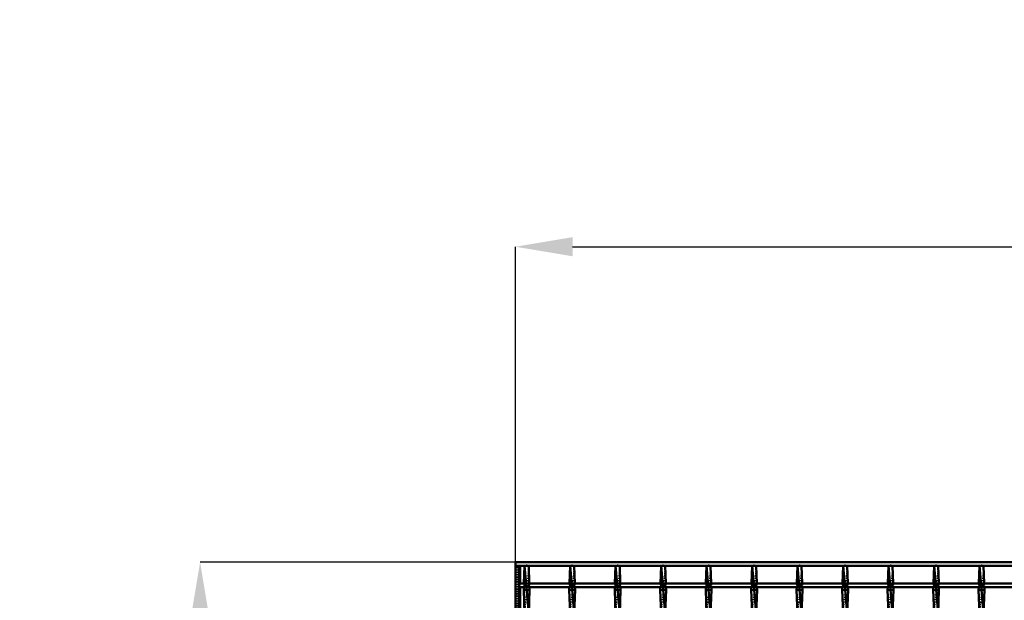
# Model space of a CAD drawing. Header units: millimetres. Extents: x -1015 to 657, y -500 to 954.
# Tile 13 of 30: x -1015 to -191, y 468 to 954. Entities that reach past the tile are written whole.
import ezdxf

# ---------------------------------------------------------------- set-up
doc = ezdxf.new("R2010")
doc.units = ezdxf.units.MM
doc.linetypes.add('Center', pattern=[1.5, 0.45, -0.5, 0.05, -0.5])
doc.linetypes.add('Dashed', pattern=[2, 1, -1])
for name, color, linetype, lineweight in [('2d ConnectionPoints', 7, 'Continuous', 50), ('AM_0', 7, 'Continuous', 50), ('AM_5', 3, 'Continuous', 25), ('AM_7', 7, 'Center', 25), ('AM_9', 6, 'Dashed', 25)]:
    doc.layers.add(name, color=color, linetype=linetype, lineweight=lineweight)
doc.dimstyles.new('ISO-25', dxfattribs={"dimtxt": 2.5, "dimasz": 2.5, "dimexe": 1.25, "dimexo": 0.625, "dimtad": 1, "dimtxsty": 'Standard', "dimcen": 2.5, "dimadec": 0, "dimazin": 0, "dimtfac": 1, "dimtmove": 0, "dimatfit": 3, "dimfxl": 1, "dimarcsym": 0})

# ---------------------------------------------------------------- blocks, each defined once
blk = doc.blocks.new('3_2iv7sswl9wwm44mzfjfok6h7a________0_in_LSSP33034383111200100035010_4')
at = {"layer": 'AM_0'}
for p, q in [((-592.28, 497), (-592.82, 482.12)), ((-592.28, 497), (-588.82, 457)), ((-588.82, 497), (-592.28, 497)), ((-588.82, 497), (-588.28, 482.12)), ((-592.92, 479.12), (-593, 477)), ((-588.18, 479.12), (-588.1, 477)), ((-588.1, 477), (-593, 477)), ((-593, 477), (-592.28, 457)), ((-588.1, 477), (-588.82, 457))]:
    blk.add_line(p, q, dxfattribs=at)
at = {"layer": 'AM_9'}
for p, q in [((-588.82, 497), (-592.28, 457)), ((-592.82, 482.12), (-592.92, 479.12)), ((-588.28, 482.12), (-588.18, 479.12))]:
    blk.add_line(p, q, dxfattribs=at)
blk = doc.blocks.new('4_xfgg9zmyljo1wkld54bxq45wo________0_in_LSSP33034383111200100035010_4')
at = {"layer": 'AM_0'}
for p, q in [((-554.18, 497), (-554.72, 482.12)), ((-554.18, 497), (-550.72, 457)), ((-550.72, 497), (-554.18, 497)), ((-550.72, 497), (-550.18, 482.12)), ((-554.82, 479.12), (-554.9, 477)), ((-550.08, 479.12), (-550, 477)), ((-550, 477), (-554.9, 477)), ((-554.9, 477), (-554.18, 457)), ((-550, 477), (-550.72, 457))]:
    blk.add_line(p, q, dxfattribs=at)
at = {"layer": 'AM_9'}
for p, q in [((-550.72, 497), (-554.18, 457)), ((-554.72, 482.12), (-554.82, 479.12)), ((-550.18, 482.12), (-550.08, 479.12))]:
    blk.add_line(p, q, dxfattribs=at)
blk = doc.blocks.new('5_gzeerrkoog3n626ke7mp7ls4r________0_in_LSSP33034383111200100035010_4')
at = {"layer": 'AM_0'}
for p, q in [((-516.08, 497), (-516.62, 482.12)), ((-516.08, 497), (-512.62, 457)), ((-512.62, 497), (-516.08, 497)), ((-512.62, 497), (-512.08, 482.12)), ((-516.72, 479.12), (-516.8, 477)), ((-511.98, 479.12), (-511.9, 477)), ((-511.9, 477), (-516.8, 477)), ((-516.8, 477), (-516.08, 457)), ((-511.9, 477), (-512.62, 457))]:
    blk.add_line(p, q, dxfattribs=at)
at = {"layer": 'AM_9'}
for p, q in [((-512.62, 497), (-516.08, 457)), ((-516.62, 482.12), (-516.72, 479.12)), ((-512.08, 482.12), (-511.98, 479.12))]:
    blk.add_line(p, q, dxfattribs=at)
blk = doc.blocks.new('6_rpvnax6nkei0qz1wy4u1xobee________0_in_LSSP33034383111200100035010_4')
at = {"layer": 'AM_0'}
for p, q in [((-477.98, 497), (-478.52, 482.12)), ((-477.98, 497), (-474.52, 457)), ((-474.52, 497), (-477.98, 497)), ((-474.52, 497), (-473.98, 482.12)), ((-478.62, 479.12), (-478.7, 477)), ((-473.88, 479.12), (-473.8, 477)), ((-473.8, 477), (-478.7, 477)), ((-478.7, 477), (-477.98, 457)), ((-473.8, 477), (-474.52, 457))]:
    blk.add_line(p, q, dxfattribs=at)
at = {"layer": 'AM_9'}
for p, q in [((-474.52, 497), (-477.98, 457)), ((-478.52, 482.12), (-478.62, 479.12)), ((-473.98, 482.12), (-473.88, 479.12))]:
    blk.add_line(p, q, dxfattribs=at)
blk = doc.blocks.new('7_dkspi0kkgpd9omv0czdl04myn________0_in_LSSP33034383111200100035010_4')
at = {"layer": 'AM_0'}
for p, q in [((-439.88, 497), (-440.42, 482.12)), ((-439.88, 497), (-436.42, 457)), ((-436.42, 497), (-439.88, 497)), ((-436.42, 497), (-435.88, 482.12)), ((-440.52, 479.12), (-440.6, 477)), ((-435.78, 479.12), (-435.7, 477)), ((-435.7, 477), (-440.6, 477)), ((-440.6, 477), (-439.88, 457)), ((-435.7, 477), (-436.42, 457))]:
    blk.add_line(p, q, dxfattribs=at)
at = {"layer": 'AM_9'}
for p, q in [((-436.42, 497), (-439.88, 457)), ((-440.42, 482.12), (-440.52, 479.12)), ((-435.88, 482.12), (-435.78, 479.12))]:
    blk.add_line(p, q, dxfattribs=at)
blk = doc.blocks.new('8_ihf0dxlywuxfn6zjxpvdxdpnr________0_in_LSSP33034383111200100035010_4')
at = {"layer": 'AM_0'}
for p, q in [((-401.78, 497), (-402.32, 482.12)), ((-401.78, 497), (-398.32, 457)), ((-398.32, 497), (-401.78, 497)), ((-398.32, 497), (-397.78, 482.12)), ((-402.42, 479.12), (-402.5, 477)), ((-397.68, 479.12), (-397.6, 477)), ((-397.6, 477), (-402.5, 477)), ((-402.5, 477), (-401.78, 457)), ((-397.6, 477), (-398.32, 457))]:
    blk.add_line(p, q, dxfattribs=at)
at = {"layer": 'AM_9'}
for p, q in [((-398.32, 497), (-401.78, 457)), ((-402.32, 482.12), (-402.42, 479.12)), ((-397.78, 482.12), (-397.68, 479.12))]:
    blk.add_line(p, q, dxfattribs=at)
blk = doc.blocks.new('9_wkkyxtz0aknolaej1v4nno9xn________0_in_LSSP33034383111200100035010_4')
at = {"layer": 'AM_0'}
for p, q in [((-363.68, 497), (-364.22, 482.12)), ((-363.68, 497), (-360.22, 457)), ((-360.22, 497), (-363.68, 497)), ((-360.22, 497), (-359.68, 482.12)), ((-364.32, 479.12), (-364.4, 477)), ((-359.58, 479.12), (-359.5, 477)), ((-359.5, 477), (-364.4, 477)), ((-364.4, 477), (-363.68, 457)), ((-359.5, 477), (-360.22, 457))]:
    blk.add_line(p, q, dxfattribs=at)
at = {"layer": 'AM_9'}
for p, q in [((-360.22, 497), (-363.68, 457)), ((-364.22, 482.12), (-364.32, 479.12)), ((-359.68, 482.12), (-359.58, 479.12))]:
    blk.add_line(p, q, dxfattribs=at)
blk = doc.blocks.new('10_uyhg0ll14dchprovc663uyvkn________0_in_LSSP33034383111200100035010_4')
at = {"layer": 'AM_0'}
for p, q in [((-325.58, 497), (-326.12, 482.12)), ((-325.58, 497), (-322.12, 457)), ((-322.12, 497), (-325.58, 497)), ((-322.12, 497), (-321.58, 482.12)), ((-326.22, 479.12), (-326.3, 477)), ((-321.48, 479.12), (-321.4, 477)), ((-321.4, 477), (-326.3, 477)), ((-326.3, 477), (-325.58, 457)), ((-321.4, 477), (-322.12, 457))]:
    blk.add_line(p, q, dxfattribs=at)
at = {"layer": 'AM_9'}
for p, q in [((-322.12, 497), (-325.58, 457)), ((-326.12, 482.12), (-326.22, 479.12)), ((-321.58, 482.12), (-321.48, 479.12))]:
    blk.add_line(p, q, dxfattribs=at)
blk = doc.blocks.new('11_u88e0arg9agjx3chzzcm8033l________0_in_LSSP33034383111200100035010_4')
at = {"layer": 'AM_0'}
for p, q in [((-287.48, 497), (-288.02, 482.12)), ((-287.48, 497), (-284.02, 457)), ((-284.02, 497), (-287.48, 497)), ((-284.02, 497), (-283.48, 482.12)), ((-288.12, 479.12), (-288.2, 477)), ((-283.38, 479.12), (-283.3, 477)), ((-283.3, 477), (-288.2, 477)), ((-288.2, 477), (-287.48, 457)), ((-283.3, 477), (-284.02, 457))]:
    blk.add_line(p, q, dxfattribs=at)
at = {"layer": 'AM_9'}
for p, q in [((-284.02, 497), (-287.48, 457)), ((-288.02, 482.12), (-288.12, 479.12)), ((-283.48, 482.12), (-283.38, 479.12))]:
    blk.add_line(p, q, dxfattribs=at)
blk = doc.blocks.new('12_s56yw97wbdbbcj7xk2f6a818k________0_in_LSSP33034383111200100035010_4')
at = {"layer": 'AM_0'}
for p, q in [((-249.38, 497), (-249.92, 482.12)), ((-249.38, 497), (-245.92, 457)), ((-245.92, 497), (-249.38, 497)), ((-245.92, 497), (-245.38, 482.12)), ((-250.02, 479.12), (-250.1, 477)), ((-245.28, 479.12), (-245.2, 477)), ((-245.2, 477), (-250.1, 477)), ((-250.1, 477), (-249.38, 457)), ((-245.2, 477), (-245.92, 457))]:
    blk.add_line(p, q, dxfattribs=at)
at = {"layer": 'AM_9'}
for p, q in [((-245.92, 497), (-249.38, 457)), ((-249.92, 482.12), (-250.02, 479.12)), ((-245.38, 482.12), (-245.28, 479.12))]:
    blk.add_line(p, q, dxfattribs=at)
blk = doc.blocks.new('13_7llhmvvss2jd7yyhd51ox8yxf________0_in_LSSP33034383111200100035010_4')
at = {"layer": 'AM_0'}
for p, q in [((-211.28, 497), (-211.82, 482.12)), ((-211.28, 497), (-207.82, 457)), ((-207.82, 497), (-211.28, 497)), ((-207.82, 497), (-207.28, 482.12)), ((-211.92, 479.12), (-212, 477)), ((-207.18, 479.12), (-207.1, 477)), ((-207.1, 477), (-212, 477)), ((-212, 477), (-211.28, 457)), ((-207.1, 477), (-207.82, 457))]:
    blk.add_line(p, q, dxfattribs=at)
at = {"layer": 'AM_9'}
for p, q in [((-207.82, 497), (-211.28, 457)), ((-211.82, 482.12), (-211.92, 479.12)), ((-207.28, 482.12), (-207.18, 479.12))]:
    blk.add_line(p, q, dxfattribs=at)
blk = doc.blocks.new('35_5s6hx2awdep7opjuqqypk7osi________0_in_LSSP33034383111200100035010_4')
at = {"layer": 'AM_0'}
for p, q in [((-600, 500), (600, 500)), ((-600, 497), (-600, 500)), ((-600, 497), (600, 497))]:
    blk.add_line(p, q, dxfattribs=at)
blk = doc.blocks.new('64_8s3c8ft76yedbv0zzowcpak8l________0_in_LSSP33034383111200100035010_4')
at = {"layer": 'AM_0'}
for p, q in [((-592.28, 482.12), (-597, 482.12)), ((-597, 482.12), (-597, 479.12)), ((-592.28, 479.12), (-597, 479.12)), ((-592.28, 482.12), (-592.28, 479.12)), ((-554.18, 482.12), (-588.82, 482.12)), ((-588.82, 479.12), (-588.82, 482.12)), ((-554.18, 479.12), (-588.82, 479.12)), ((-554.18, 482.12), (-554.18, 479.12)), ((-516.08, 482.12), (-550.72, 482.12)), ((-550.72, 479.12), (-550.72, 482.12)), ((-516.08, 479.12), (-550.72, 479.12)), ((-516.08, 482.12), (-516.08, 479.12)), ((-477.98, 482.12), (-512.62, 482.12)), ((-512.62, 479.12), (-512.62, 482.12)), ((-477.98, 479.12), (-512.62, 479.12)), ((-477.98, 482.12), (-477.98, 479.12)), ((-439.88, 482.12), (-474.52, 482.12)), ((-474.52, 479.12), (-474.52, 482.12)), ((-439.88, 479.12), (-474.52, 479.12)), ((-439.88, 482.12), (-439.88, 479.12)), ((-401.78, 482.12), (-436.42, 482.12)), ((-436.42, 479.12), (-436.42, 482.12)), ((-401.78, 479.12), (-436.42, 479.12)), ((-401.78, 482.12), (-401.78, 479.12)), ((-363.68, 482.12), (-398.32, 482.12)), ((-398.32, 479.12), (-398.32, 482.12)), ((-363.68, 479.12), (-398.32, 479.12)), ((-363.68, 482.12), (-363.68, 479.12)), ((-325.58, 482.12), (-360.22, 482.12)), ((-360.22, 479.12), (-360.22, 482.12)), ((-325.58, 479.12), (-360.22, 479.12)), ((-325.58, 482.12), (-325.58, 479.12)), ((-287.48, 482.12), (-322.12, 482.12)), ((-322.12, 479.12), (-322.12, 482.12)), ((-287.48, 479.12), (-322.12, 479.12)), ((-287.48, 482.12), (-287.48, 479.12)), ((-249.38, 482.12), (-284.02, 482.12)), ((-284.02, 479.12), (-284.02, 482.12)), ((-249.38, 479.12), (-284.02, 479.12)), ((-249.38, 482.12), (-249.38, 479.12)), ((-211.28, 482.12), (-245.92, 482.12)), ((-245.92, 479.12), (-245.92, 482.12)), ((-211.28, 479.12), (-245.92, 479.12)), ((-211.28, 482.12), (-211.28, 479.12)), ((-173.18, 482.12), (-207.82, 482.12)), ((-207.82, 479.12), (-207.82, 482.12)), ((-173.18, 479.12), (-207.82, 479.12))]:
    blk.add_line(p, q, dxfattribs=at)
at = {"layer": 'AM_7'}
for p, q in [((-590.55, 483.92), (-590.55, 477.32)), ((-552.45, 483.92), (-552.45, 477.32)), ((-514.35, 483.92), (-514.35, 477.32)), ((-476.25, 483.92), (-476.25, 477.32)), ((-438.15, 483.92), (-438.15, 477.32)), ((-400.05, 483.92), (-400.05, 477.32)), ((-361.95, 483.92), (-361.95, 477.32)), ((-323.85, 483.92), (-323.85, 477.32)), ((-285.75, 483.92), (-285.75, 477.32)), ((-247.65, 483.92), (-247.65, 477.32)), ((-209.55, 483.92), (-209.55, 477.32))]:
    blk.add_line(p, q, dxfattribs=at)
at = {"layer": 'AM_9'}
for p, q in [((-593, 482.12), (-593, 479.12)), ((-588.82, 482.12), (-592.28, 482.12)), ((-592.28, 479.12), (-588.82, 479.12)), ((-588.1, 479.12), (-588.1, 482.12)), ((-554.9, 482.12), (-554.9, 479.12)), ((-550.72, 482.12), (-554.18, 482.12)), ((-554.18, 479.12), (-550.72, 479.12)), ((-550, 479.12), (-550, 482.12)), ((-516.8, 482.12), (-516.8, 479.12)), ((-512.62, 482.12), (-516.08, 482.12)), ((-516.08, 479.12), (-512.62, 479.12)), ((-511.9, 479.12), (-511.9, 482.12)), ((-478.7, 482.12), (-478.7, 479.12)), ((-474.52, 482.12), (-477.98, 482.12)), ((-477.98, 479.12), (-474.52, 479.12)), ((-473.8, 479.12), (-473.8, 482.12)), ((-440.6, 482.12), (-440.6, 479.12)), ((-436.42, 482.12), (-439.88, 482.12)), ((-439.88, 479.12), (-436.42, 479.12)), ((-435.7, 479.12), (-435.7, 482.12)), ((-402.5, 482.12), (-402.5, 479.12)), ((-398.32, 482.12), (-401.78, 482.12)), ((-401.78, 479.12), (-398.32, 479.12)), ((-397.6, 479.12), (-397.6, 482.12)), ((-364.4, 482.12), (-364.4, 479.12)), ((-360.22, 482.12), (-363.68, 482.12)), ((-363.68, 479.12), (-360.22, 479.12)), ((-359.5, 479.12), (-359.5, 482.12)), ((-326.3, 482.12), (-326.3, 479.12)), ((-322.12, 482.12), (-325.58, 482.12)), ((-325.58, 479.12), (-322.12, 479.12)), ((-321.4, 479.12), (-321.4, 482.12)), ((-288.2, 482.12), (-288.2, 479.12)), ((-284.02, 482.12), (-287.48, 482.12)), ((-287.48, 479.12), (-284.02, 479.12)), ((-283.3, 479.12), (-283.3, 482.12)), ((-250.1, 482.12), (-250.1, 479.12)), ((-245.92, 482.12), (-249.38, 482.12)), ((-249.38, 479.12), (-245.92, 479.12)), ((-245.2, 479.12), (-245.2, 482.12)), ((-212, 482.12), (-212, 479.12)), ((-207.82, 482.12), (-211.28, 482.12)), ((-211.28, 479.12), (-207.82, 479.12)), ((-207.1, 479.12), (-207.1, 482.12))]:
    blk.add_line(p, q, dxfattribs=at)
blk = doc.blocks.new('65_ucmuf8klf3txg487ooiiu0t7c________0_in_LSSP33034383111200100035010_4')
at = {"layer": 'AM_0'}
for p, q in [((-597, 497), (-600, 497)), ((-600, -497), (-600, 497)), ((-597, -497), (-597, 497)), ((-596.05, 482.12), (-596.05, 497)), ((-596.05, 447.79), (-596.05, 479.12))]:
    blk.add_line(p, q, dxfattribs=at)
at = {"layer": 'AM_9'}
for p, q in [((-598.99, -497), (-598.99, 497)), ((-598.55, -497), (-598.55, 497)), ((-596.05, 479.12), (-596.05, 482.12))]:
    blk.add_line(p, q, dxfattribs=at)
blk = doc.blocks.new('*D66')
at = {"layer": 'AM_5', "color": 0, "lineweight": -2}
for p, q in [((-600, 500), (-864, 500)), ((-864, 452), (-864, 250.72)), ((-864, -452), (-864, -250.72)), ((-600, -500), (-864, -500))]:
    blk.add_line(p, q, dxfattribs=at)
at = {"layer": 'AM_5', "color": 0}
for points in [[(-856, 452), (-872, 452), (-864, 500)], [(-872, -452), (-856, -452), (-864, -500)]]:
    blk.add_solid(points, dxfattribs=at)
at = {"layer": 'Defpoints', "color": 0}
for p in [(-600, 500), (-864, -500), (-600, -500)]:
    blk.add_point(p, dxfattribs=at)
at = {"layer": 'AM_5', "color": 0, "insert": (-864, 0), "char_height": 48, "attachment_point": 5, "rotation": 90}
blk.add_mtext('B = 1000 mm', dxfattribs=at)
blk = doc.blocks.new('*D68')
at = {"layer": 'AM_5', "color": 0, "lineweight": -2}
for p, q in [((-600, 500), (-600, 764)), ((-552, 764), (552, 764)), ((600, 500), (600, 764))]:
    blk.add_line(p, q, dxfattribs=at)
at = {"layer": 'AM_5', "color": 0}
for points in [[(-552, 772), (-552, 756), (-600, 764)], [(552, 756), (552, 772), (600, 764)]]:
    blk.add_solid(points, dxfattribs=at)
at = {"layer": 'Defpoints', "color": 0}
for p in [(600, 764), (-600, 500), (600, 500)]:
    blk.add_point(p, dxfattribs=at)
at = {"layer": 'AM_5', "color": 0, "insert": (0, 802.9), "char_height": 48, "attachment_point": 5}
blk.add_mtext('L = 1200 mm', dxfattribs=at)

msp = doc.modelspace()

# ---------------------------------------------------------------- linework, layer by layer
at = {"layer": '2d ConnectionPoints'}
for p in [(-590.55, 497), (-590.55, 497), (-552.45, 497), (-552.45, 497), (-514.35, 497), (-514.35, 497), (-476.25, 497), (-476.25, 497), (-438.15, 497), (-438.15, 497), (-400.05, 497), (-400.05, 497), (-361.95, 497), (-361.95, 497), (-323.85, 497), (-323.85, 497), (-285.75, 497), (-285.75, 497), (-247.65, 497), (-247.65, 497), (-209.55, 497), (-209.55, 497), (-597, 480.62), (-597, 480.62)]:
    msp.add_point(p, dxfattribs=at)

# ---------------------------------------------------------------- block references
for name in ['35_5s6hx2awdep7opjuqqypk7osi________0_in_LSSP33034383111200100035010_4', '65_ucmuf8klf3txg487ooiiu0t7c________0_in_LSSP33034383111200100035010_4', '3_2iv7sswl9wwm44mzfjfok6h7a________0_in_LSSP33034383111200100035010_4', '4_xfgg9zmyljo1wkld54bxq45wo________0_in_LSSP33034383111200100035010_4', '5_gzeerrkoog3n626ke7mp7ls4r________0_in_LSSP33034383111200100035010_4', '6_rpvnax6nkei0qz1wy4u1xobee________0_in_LSSP33034383111200100035010_4', '7_dkspi0kkgpd9omv0czdl04myn________0_in_LSSP33034383111200100035010_4', '8_ihf0dxlywuxfn6zjxpvdxdpnr________0_in_LSSP33034383111200100035010_4', '9_wkkyxtz0aknolaej1v4nno9xn________0_in_LSSP33034383111200100035010_4', '10_uyhg0ll14dchprovc663uyvkn________0_in_LSSP33034383111200100035010_4', '11_u88e0arg9agjx3chzzcm8033l________0_in_LSSP33034383111200100035010_4', '12_s56yw97wbdbbcj7xk2f6a818k________0_in_LSSP33034383111200100035010_4', '13_7llhmvvss2jd7yyhd51ox8yxf________0_in_LSSP33034383111200100035010_4', '64_8s3c8ft76yedbv0zzowcpak8l________0_in_LSSP33034383111200100035010_4']:
    msp.add_blockref(name, (0, 0))

# ---------------------------------------------------------------- dimensions: what is measured, and where the dimension line sits
at = {"layer": 'AM_5'}
dim = msp.add_linear_dim(base=(600, 764), p1=(-600, 500), p2=(600, 500), text='L = 1200 mm', dimstyle='ISO-25', override={"dimtxt": 48, "dimasz": 48, "dimexe": 0, "dimexo": 0, "dimgap": 14.4}, dxfattribs=at)
dim.commit()
dim.dimension.update_dxf_attribs({"geometry": '*D68', "text_midpoint": (0, 764), "dimtype": 160})
dim = msp.add_linear_dim(base=(-864, -500), p1=(-600, 500), p2=(-600, -500), angle=90, text='B = 1000 mm', dimstyle='ISO-25', override={"dimtxt": 48, "dimasz": 48, "dimexe": 0, "dimexo": 0, "dimgap": 14.4}, dxfattribs=at)
dim.commit()
dim.dimension.update_dxf_attribs({"geometry": '*D66', "text_midpoint": (-864, 0), "dimtype": 160, "text_rotation": 90})

doc.saveas('drawing.dxf')
